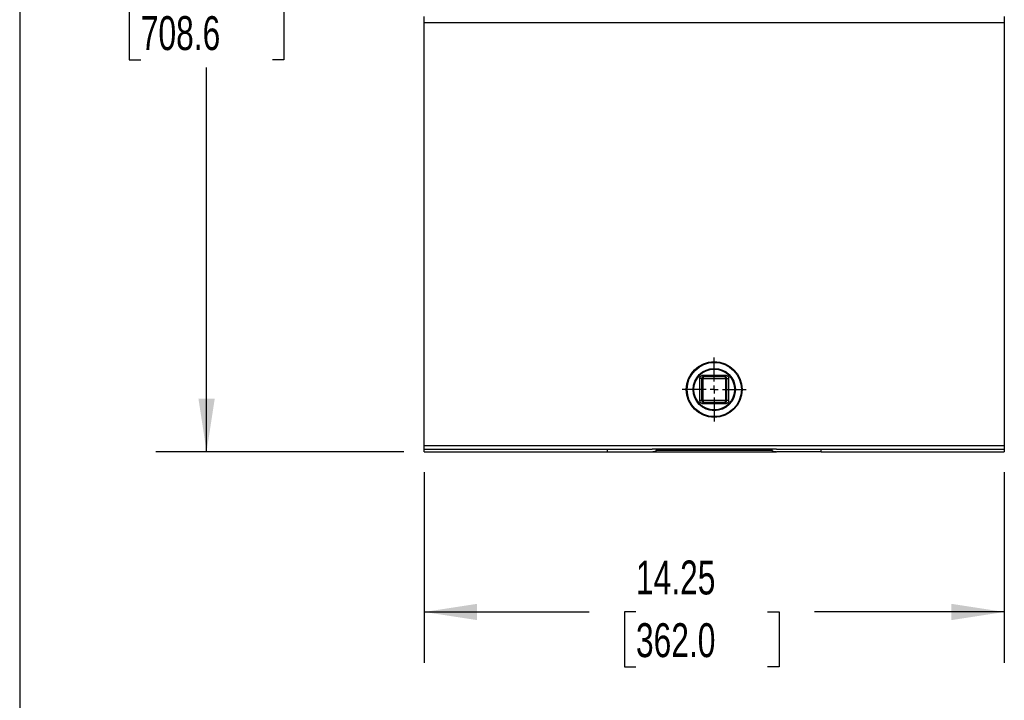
# Model space of a CAD drawing. Header units: inches. Extents: x 2 to 108, y 2 to 83.
# Tile 2 of 27: x 2 to 27, y 40 to 57. Entities that reach past the tile are written whole.
import ezdxf

# ---------------------------------------------------------------- set-up
doc = ezdxf.new("R2010")
doc.units = ezdxf.units.IN
doc.header["$LTSCALE"] = 10
doc.header["$MEASUREMENT"] = 0
doc.linetypes.add('CENTERX2', pattern=[0.8, 0.5, -0.1, 0.1, -0.1])
doc.layers.add('CENTER', color=40, linetype='CENTERX2')
doc.layers.add('DIMENSIONS', color=140, linetype='Continuous', lineweight=25)
doc.layers.add('TEXT', color=140, linetype='Continuous', lineweight=25)
doc.styles.add('SLDTEXTSTYLE0', font='TXT', dxfattribs={"width": 0.7})
doc.dimstyles.new('SLDDIMSTYLE0', dxfattribs={"dimtxt": 0.849609, "dimasz": 1.3, "dimexe": 0, "dimexo": 0.0625, "dimgap": 0.212402, "dimtad": 0, "dimtih": 1, "dimtoh": 1, "dimrnd": 1e-09, "dimzin": 4, "dimdsep": 46, "dimtxsty": 'SLDTEXTSTYLE0', "dimsah": 1, "dimcen": 0.09, "dimadec": 0, "dimazin": 1, "dimtfac": 1, "dimtofl": 0, "dimtmove": 0, "dimatfit": 3, "dimfxl": 0, "dimfrac": 2, "dimtolj": 1, "dimtzin": 12, "dimarcsym": 0})
doc.dimstyles.new('SLDDIMSTYLE1', dxfattribs={"dimtxt": 0.849609, "dimasz": 1.3, "dimexe": 0, "dimexo": 0.0625, "dimgap": 0.212402, "dimtad": 0, "dimtih": 1, "dimtoh": 1, "dimrnd": 1e-09, "dimzin": 12, "dimdsep": 46, "dimtxsty": 'SLDTEXTSTYLE0', "dimsah": 1, "dimcen": 0.09, "dimadec": 0, "dimazin": 3, "dimtfac": 1, "dimtofl": 0, "dimtmove": 0, "dimatfit": 3, "dimfxl": 0, "dimfrac": 2, "dimtolj": 1, "dimtzin": 12, "dimarcsym": 0})

# ---------------------------------------------------------------- blocks, each defined once
blk = doc.blocks.new('_D')
at = {"layer": 'DIMENSIONS'}
for p, q in [((12.361, 73.791), (5.841, 73.791)), ((7.091, 73.791), (7.091, 58.408)), ((5.475, 56.868), (5.19, 56.868)), ((5.19, 56.868), (5.19, 55.518)), ((8.707, 56.868), (8.992, 56.868)), ((8.992, 56.868), (8.992, 55.518)), ((5.19, 55.518), (5.475, 55.518)), ((8.992, 55.518), (8.707, 55.518)), ((7.091, 45.892), (7.091, 55.327)), ((11.936, 45.892), (5.841, 45.892))]:
    blk.add_line(p, q, dxfattribs=at)
for points in [[(7.091, 73.791), (6.891, 72.491), (7.291, 72.491)], [(7.091, 45.892), (7.291, 47.192), (6.891, 47.192)]]:
    blk.add_solid(points, dxfattribs=at)
at = {"layer": 'DIMENSIONS', "char_height": 0.8333, "attachment_point": 1, "style": 'SLDTEXTSTYLE0'}
for s, insert in [('27.90', (5.475, 58.132)), ('708.6', (5.475, 56.592))]:
    blk.add_mtext(s, dxfattribs=dict(at, insert=insert))
blk = doc.blocks.new('_D_1')
at = {"layer": 'DIMENSIONS'}
for p, q in [((12.436, 45.392), (12.436, 40.705)), ((26.686, 45.392), (26.686, 40.705)), ((12.436, 41.955), (16.487, 41.955)), ((17.638, 41.955), (17.353, 41.955)), ((17.353, 41.955), (17.353, 40.604)), ((20.87, 41.955), (21.155, 41.955)), ((21.155, 41.955), (21.155, 40.604)), ((26.686, 41.955), (22.021, 41.955)), ((17.353, 40.604), (17.638, 40.604)), ((21.155, 40.604), (20.87, 40.604))]:
    blk.add_line(p, q, dxfattribs=at)
for points in [[(12.436, 41.955), (13.736, 41.755), (13.736, 42.155)], [(26.686, 41.955), (25.386, 42.155), (25.386, 41.755)]]:
    blk.add_solid(points, dxfattribs=at)
at = {"layer": 'DIMENSIONS', "char_height": 0.8333, "attachment_point": 1, "style": 'SLDTEXTSTYLE0'}
for s, insert in [('14.25', (17.638, 43.219)), ('362.0', (17.638, 41.679))]:
    blk.add_mtext(s, dxfattribs=dict(at, insert=insert))
blk = doc.blocks.new('SW_CENTERMARKSYMBOL_4')
at = {"layer": 'CENTER', "color": 0}
for p, q in [((0, 0.2), (0, 0.7865)), ((-0.2, 0), (-0.7865, 0)), ((0, 0), (-0.1, 0)), ((0, 0), (0, 0.1)), ((0, 0), (0, -0.1)), ((0, 0), (0.1, 0)), ((0.2, 0), (0.7865, 0)), ((0, -0.2), (0, -0.7865))]:
    blk.add_line(p, q, dxfattribs=at)

msp = doc.modelspace()

# ---------------------------------------------------------------- linework, layer by layer
for p, q in [((12.436, 56.427), (12.436, 56.583)), ((26.686, 56.427), (12.436, 56.427)), ((12.436, 46.048), (12.436, 56.427)), ((26.686, 56.583), (26.686, 56.427)), ((26.686, 56.427), (26.686, 46.048)), ((19.249, 47.693), (19.209, 47.693)), ((19.209, 47.148), (19.209, 47.693)), ((19.289, 47.693), (19.249, 47.693)), ((19.249, 47.693), (19.249, 47.148)), ((19.289, 47.733), (19.289, 47.773)), ((19.289, 47.773), (19.834, 47.773)), ((19.289, 47.733), (19.289, 47.693)), ((19.834, 47.733), (19.289, 47.733)), ((19.289, 47.148), (19.289, 47.693)), ((19.289, 47.693), (19.834, 47.693)), ((19.834, 47.733), (19.834, 47.773)), ((19.834, 47.693), (19.834, 47.733)), ((19.874, 47.693), (19.834, 47.693)), ((19.834, 47.693), (19.834, 47.148)), ((19.874, 47.148), (19.874, 47.693)), ((19.874, 47.693), (19.914, 47.693)), ((19.914, 47.693), (19.914, 47.148)), ((19.249, 47.148), (19.209, 47.148)), ((19.249, 47.148), (19.289, 47.148)), ((19.289, 47.148), (19.289, 47.108)), ((19.834, 47.148), (19.289, 47.148)), ((19.289, 47.108), (19.834, 47.108)), ((19.289, 47.108), (19.289, 47.068)), ((19.834, 47.068), (19.289, 47.068)), ((19.834, 47.148), (19.874, 47.148)), ((19.834, 47.108), (19.834, 47.148)), ((19.834, 47.108), (19.834, 47.068)), ((19.914, 47.148), (19.874, 47.148)), ((12.436, 46.048), (26.686, 46.048)), ((12.436, 45.958), (12.436, 46.048)), ((12.436, 45.958), (16.936, 45.958)), ((12.436, 45.892), (12.436, 45.958)), ((16.936, 45.892), (16.936, 45.958)), ((16.936, 45.958), (18.033, 45.958)), ((21.089, 45.958), (18.033, 45.958)), ((18.135, 45.958), (18.135, 45.92)), ((20.987, 45.92), (20.987, 45.958)), ((21.089, 45.958), (22.186, 45.958)), ((22.186, 45.892), (22.186, 45.958)), ((22.186, 45.958), (26.686, 45.958)), ((26.686, 46.048), (26.686, 45.958)), ((26.686, 45.958), (26.686, 45.892)), ((12.436, 45.892), (16.936, 45.892)), ((16.936, 45.892), (18.033, 45.892)), ((18.033, 45.892), (21.089, 45.892)), ((20.987, 45.92), (18.135, 45.92)), ((22.186, 45.892), (21.089, 45.892)), ((22.186, 45.892), (26.686, 45.892))]:
    msp.add_line(p, q)
for radius in [0.686, 0.666, 0.52, 0.5]:
    msp.add_circle((19.561, 47.42), radius)
for centre, start, end in [((19.289, 47.693), 90, 180), ((19.834, 47.693), 0, 90), ((19.289, 47.148), 180, 270), ((19.834, 47.148), 270, 0)]:
    msp.add_arc(centre, 0.04, start, end)
for centre, start_param, end_param in [((18.033, 46.048), 4.712389, 5.327346), ((21.089, 46.048), 4.097432, 4.712389)]:
    msp.add_ellipse(centre, major_axis=(0.177, 0), ratio=0.883046, start_param=start_param, end_param=end_param)
for points in [[(19.209, 47.693), (19.209, 47.695), (19.209, 47.698), (19.209, 47.703), (19.21, 47.708), (19.211, 47.713), (19.212, 47.718), (19.215, 47.726), (19.221, 47.737), (19.232, 47.75), (19.244, 47.76), (19.257, 47.767), (19.269, 47.771), (19.279, 47.773), (19.285, 47.773), (19.289, 47.773)], [(19.834, 47.773), (19.835, 47.773), (19.839, 47.773), (19.844, 47.772), (19.849, 47.772), (19.854, 47.77), (19.858, 47.769), (19.867, 47.766), (19.878, 47.76), (19.891, 47.75), (19.901, 47.737), (19.908, 47.724), (19.911, 47.713), (19.913, 47.703), (19.914, 47.696), (19.914, 47.693)], [(19.289, 47.068), (19.287, 47.068), (19.284, 47.068), (19.279, 47.068), (19.274, 47.069), (19.269, 47.07), (19.264, 47.072), (19.256, 47.075), (19.244, 47.081), (19.232, 47.091), (19.221, 47.104), (19.215, 47.116), (19.211, 47.128), (19.209, 47.138), (19.209, 47.145), (19.209, 47.148)], [(19.914, 47.148), (19.914, 47.146), (19.914, 47.143), (19.913, 47.138), (19.912, 47.133), (19.911, 47.128), (19.91, 47.123), (19.907, 47.115), (19.901, 47.104), (19.891, 47.091), (19.878, 47.081), (19.865, 47.074), (19.854, 47.07), (19.844, 47.068), (19.837, 47.068), (19.834, 47.068)]]:
    msp.add_open_spline(points, degree=3, knots=[0, 0, 0, 0, 0.040276, 0.080243, 0.120059, 0.159884, 0.199878, 0.240199, 0.370044, 0.500057, 0.629903, 0.759916, 0.840121, 0.919722, 1, 1, 1, 1])
at = {"layer": 'TEXT'}
msp.add_line((2.5, 82.5), (2.5, 2.5), dxfattribs=at)

# ---------------------------------------------------------------- block references
at = {"layer": 'CENTER'}
msp.add_blockref('SW_CENTERMARKSYMBOL_4', (19.561, 47.42), dxfattribs=at)

# ---------------------------------------------------------------- dimensions: what is measured, and where the dimension line sits
at = {"layer": 'DIMENSIONS'}
dim = msp.add_linear_dim(base=(7.091, 45.892), p1=(12.861, 73.791), p2=(12.436, 45.892), angle=90, dimstyle='SLDDIMSTYLE0', dxfattribs=at)
dim.commit()
dim.dimension.update_dxf_attribs({"geometry": '_D', "text_midpoint": (7.091, 56.868), "dimtype": 160})
dim = msp.add_linear_dim(base=(26.686, 41.955), p1=(12.436, 45.892), p2=(26.686, 45.892), dimstyle='SLDDIMSTYLE1', dxfattribs=at)
dim.commit()
dim.dimension.update_dxf_attribs({"geometry": '_D_1', "text_midpoint": (19.254, 41.955), "dimtype": 160})

doc.saveas('drawing.dxf')
